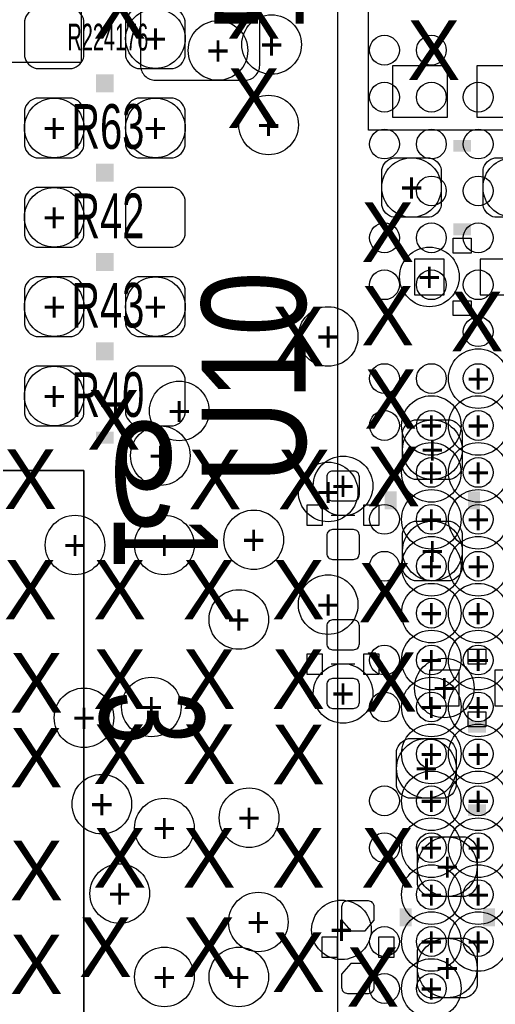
# Model space of a CAD drawing. Extents: x -65 to 355, y -46 to 251.
# Tile 13 of 28: x 20 to 24, y 3 to 11. Entities that reach past the tile are written whole.
import ezdxf
from ezdxf.enums import TextEntityAlignment as Align

# ---------------------------------------------------------------- set-up
doc = ezdxf.new("R2010")
doc.units = 0
for name, color, linetype in [('MA_NCLEGEND-1-2', 7, 'CONTINUOUS'), ('MA_NCLEGEND-14-15', 7, 'CONTINUOUS'), ('MA_NCLEGEND-15-16', 7, 'CONTINUOUS'), ('MA_NCLEGEND-2-3', 7, 'CONTINUOUS'), ('MA_NCLEGEND-3-14', 7, 'CONTINUOUS'), ('PG_SILKSCREEN_BOTTOM', 7, 'CONTINUOUS'), ('PG_SILKSCREEN_TOP', 7, 'CONTINUOUS'), ('PIN_BOTTOM', 7, 'CONTINUOUS'), ('PIN_TOP', 7, 'CONTINUOUS'), ('RD_ASSEMBLY_TOP', 7, 'CONTINUOUS'), ('RD_SILKSCREEN_TOP', 7, 'CONTINUOUS')]:
    doc.layers.add(name, color=color, linetype=linetype)

# ---------------------------------------------------------------- blocks, each defined once
blk = doc.blocks.new('FIGURE_CIRCLE')
blk.add_circle((0, 0), 0.5)

msp = doc.modelspace()

# ---------------------------------------------------------------- linework, layer by layer
at = {"layer": 'PG_SILKSCREEN_BOTTOM'}
for points in [[(24.5491, 12.895072), (24.5491, 10.39495), (22.9489, 10.39495), (22.9489, 12.895072)], [(23.8252, 9.3472), (23.6728, 9.3472), (23.6728, 9.4742), (23.8252, 9.4742)], [(23.8252, 8.9408), (23.8252, 8.8138), (23.6728, 8.8138), (23.6728, 8.9408)], [(6.9088, -0.127), (6.9088, 7.493), (20.5232, 7.493), (20.5232, -0.127)], [(22.4282, 7.2009), (22.5552, 7.2009), (22.5552, 7.0231), (22.4282, 7.0231)], [(22.9108, 7.2009), (23.0378, 7.2009), (23.0378, 7.0231), (22.9108, 7.0231)], [(23.9522, 5.842), (23.7998, 5.842), (23.7998, 5.969), (23.9522, 5.969)], [(22.5552, 5.7531), (22.4282, 5.7531), (22.4282, 5.9309), (22.5552, 5.9309)], [(23.0378, 5.7531), (22.9108, 5.7531), (22.9108, 5.9309), (23.0378, 5.9309)], [(23.9522, 5.4356), (23.9522, 5.3086), (23.7998, 5.3086), (23.7998, 5.4356)], [(22.6822, 3.3401), (22.5552, 3.3401), (22.5552, 3.5179), (22.6822, 3.5179)], [(23.1648, 3.3401), (23.0378, 3.3401), (23.0378, 3.5179), (23.1648, 3.5179)]]:
    msp.add_lwpolyline(points, close=True, dxfattribs=at)
for points in [[(20.499832, 11.472926), (20.499832, 10.973054), (19.584924, 10.973054)], [(22.6314, 7.112), (22.8346, 7.112)], [(22.8346, 5.842), (22.6314, 5.842)]]:
    msp.add_lwpolyline(points, dxfattribs=at)
at = {"layer": 'PG_SILKSCREEN_BOTTOM', "const_width": 0.1016}
for points in [[(23.8252, 10.2616), (23.6728, 10.2616)], [(23.8252, 9.5504), (23.6728, 9.5504)], [(23.1394, 7.1628), (23.1394, 7.3152)], [(23.8506, 7.1628), (23.8506, 7.3152)], [(23.7998, 5.3086), (23.9522, 5.3086)], [(23.7998, 4.5974), (23.9522, 4.5974)], [(23.2664, 3.7592), (23.2664, 3.6068)], [(23.9776, 3.7592), (23.9776, 3.6068)]]:
    msp.add_lwpolyline(points, dxfattribs=at)
at = {"layer": 'PG_SILKSCREEN_TOP'}
msp.add_lwpolyline([(32.68599, 1.47701), (32.68599, 11.47699), (22.68601, 11.47699), (22.68601, 1.47701), (32.68599, 1.47701)], dxfattribs=at)
at = {"layer": 'PG_SILKSCREEN_TOP', "const_width": 0.1016}
for points in [[(20.7772, 10.8204), (20.6248, 10.8204)], [(20.7772, 10.7696), (20.6248, 10.7696)], [(20.7772, 10.0584), (20.6248, 10.0584)], [(20.7772, 10.0076), (20.6248, 10.0076)], [(20.7772, 9.2964), (20.6248, 9.2964)], [(20.7772, 9.2456), (20.6248, 9.2456)], [(20.7772, 8.5344), (20.6248, 8.5344)], [(20.7772, 8.4836), (20.6248, 8.4836)], [(20.7772, 7.7724), (20.6248, 7.7724)]]:
    msp.add_lwpolyline(points, dxfattribs=at)
at = {"layer": 'PG_SILKSCREEN_TOP'}
msp.add_lwpolyline([(6.9088, 7.493), (6.9088, -0.127), (20.5232, -0.127), (20.5232, 7.493)], close=True, dxfattribs=at)
at = {"layer": 'PIN_BOTTOM'}
for points in [[(21.1328, 10.8204), (21.8948, 10.8204, 0.414214), (22.0218, 10.9474), (22.0218, 11.6586, 0.414214), (21.8948, 11.7856), (21.1328, 11.7856, 0.414214), (21.0058, 11.6586), (21.0058, 10.9474, 0.414214)], [(23.4696, 9.652), (23.1648, 9.652, -0.294587), (23.0632, 9.7536), (23.0632, 10.0584, -0.294587), (23.1648, 10.16), (23.4696, 10.16, -0.294587), (23.5712, 10.0584), (23.5712, 9.7536, -0.294587)], [(24.3332, 9.652), (24.0284, 9.652, -0.294587), (23.9268, 9.7536), (23.9268, 10.0584, -0.294587), (24.0284, 10.16), (24.3332, 10.16, -0.294587), (24.4348, 10.0584), (24.4348, 9.7536, -0.294587)], [(23.241, 7.5184), (23.241, 7.8232, -0.294587), (23.3426, 7.9248), (23.6474, 7.9248, -0.294587), (23.749, 7.8232), (23.749, 7.5184, -0.294587), (23.6474, 7.4168), (23.3426, 7.4168, -0.294587)], [(22.6441, 7.488936, 0.414214), (22.5933, 7.438136), (22.5933, 7.285736, 0.414214), (22.6441, 7.234936), (22.8219, 7.234936, 0.414214), (22.8727, 7.285736), (22.8727, 7.438136, 0.414214), (22.8219, 7.488936)], [(23.241, 6.6548), (23.241, 6.9596, -0.294587), (23.3426, 7.0612), (23.6474, 7.0612, -0.294587), (23.749, 6.9596), (23.749, 6.6548, -0.294587), (23.6474, 6.5532), (23.3426, 6.5532, -0.294587)], [(22.6441, 6.989064, 0.414214), (22.5933, 6.938264), (22.5933, 6.785864, 0.414214), (22.6441, 6.735064), (22.8219, 6.735064, 0.414214), (22.8727, 6.785864), (22.8727, 6.938264, 0.414214), (22.8219, 6.989064)], [(22.8219, 5.964936, 0.414214), (22.8727, 6.015736), (22.8727, 6.168136, 0.414214), (22.8219, 6.218936), (22.6441, 6.218936, 0.414214), (22.5933, 6.168136), (22.5933, 6.015736, 0.414214), (22.6441, 5.964936)], [(22.8219, 5.465064, 0.414214), (22.8727, 5.515864), (22.8727, 5.668264, 0.414214), (22.8219, 5.719064), (22.6441, 5.719064, 0.414214), (22.5933, 5.668264), (22.5933, 5.515864, 0.414214), (22.6441, 5.465064)], [(23.2918, 5.207), (23.5966, 5.207, -0.294587), (23.6982, 5.1054), (23.6982, 4.8006, -0.294587), (23.5966, 4.699), (23.2918, 4.699, -0.294587), (23.1902, 4.8006), (23.1902, 5.1054, -0.294587)], [(23.876, 4.2672), (23.876, 3.9624, -0.294587), (23.7744, 3.8608), (23.4696, 3.8608, -0.294587), (23.368, 3.9624), (23.368, 4.2672, -0.294587), (23.4696, 4.3688), (23.7744, 4.3688, -0.294587)], [(22.9997, 3.659378), (22.9997, 3.7719, 0.414214), (22.9489, 3.8227), (22.7711, 3.8227, 0.414214), (22.7203, 3.7719), (22.7203, 3.659378), (22.798278, 3.5687), (22.921722, 3.5687)], [(23.876, 3.4036), (23.876, 3.0988, -0.294587), (23.7744, 2.9972), (23.4696, 2.9972, -0.294587), (23.368, 3.0988), (23.368, 3.4036, -0.294587), (23.4696, 3.5052), (23.7744, 3.5052, -0.294587)], [(22.7203, 3.198622), (22.7203, 3.0861, 0.414214), (22.7711, 3.0353), (22.9489, 3.0353, 0.414214), (22.9997, 3.0861), (22.9997, 3.198622), (22.921722, 3.2893), (22.798278, 3.2893)]]:
    msp.add_lwpolyline(points, format="xyb", close=True, dxfattribs=at)
for points in [[(23.624032, 10.94486), (23.154132, 10.94486), (23.154132, 10.504932), (23.624032, 10.504932)], [(24.343868, 10.94486), (23.873968, 10.94486), (23.873968, 10.504932), (24.343868, 10.504932)], [(23.5966, 8.9916), (23.5966, 9.2964), (23.3426, 9.2964), (23.3426, 8.9916)], [(24.1554, 8.9916), (24.1554, 9.2964), (23.9014, 9.2964), (23.9014, 8.9916)], [(23.7236, 5.4864), (23.7236, 5.7912), (23.4696, 5.7912), (23.4696, 5.4864)], [(24.2824, 5.4864), (24.2824, 5.7912), (24.0284, 5.7912), (24.0284, 5.4864)]]:
    msp.add_lwpolyline(points, close=True, dxfattribs=at)
at = {"layer": 'PIN_TOP'}
for points in [[(20.4216, 11.43), (20.1168, 11.43, 0.294587), (20.0152, 11.3284), (20.0152, 11.0236, 0.294587), (20.1168, 10.922), (20.4216, 10.922, 0.294587), (20.5232, 11.0236), (20.5232, 11.3284, 0.294587)], [(21.2852, 11.43), (20.9804, 11.43, 0.294587), (20.8788, 11.3284), (20.8788, 11.0236, 0.294587), (20.9804, 10.922), (21.2852, 10.922, 0.294587), (21.3868, 11.0236), (21.3868, 11.3284, 0.294587)], [(20.4216, 10.668), (20.1168, 10.668, 0.294587), (20.0152, 10.5664), (20.0152, 10.2616, 0.294587), (20.1168, 10.16), (20.4216, 10.16, 0.294587), (20.5232, 10.2616), (20.5232, 10.5664, 0.294587)], [(21.2852, 10.668), (20.9804, 10.668, 0.294587), (20.8788, 10.5664), (20.8788, 10.2616, 0.294587), (20.9804, 10.16), (21.2852, 10.16, 0.294587), (21.3868, 10.2616), (21.3868, 10.5664, 0.294587)], [(20.4216, 9.906), (20.1168, 9.906, 0.294587), (20.0152, 9.8044), (20.0152, 9.4996, 0.294587), (20.1168, 9.398), (20.4216, 9.398, 0.294587), (20.5232, 9.4996), (20.5232, 9.8044, 0.294587)], [(21.2852, 9.906), (20.9804, 9.906, 0.294587), (20.8788, 9.8044), (20.8788, 9.4996, 0.294587), (20.9804, 9.398), (21.2852, 9.398, 0.294587), (21.3868, 9.4996), (21.3868, 9.8044, 0.294587)], [(20.4216, 9.144), (20.1168, 9.144, 0.294587), (20.0152, 9.0424), (20.0152, 8.7376, 0.294587), (20.1168, 8.636), (20.4216, 8.636, 0.294587), (20.5232, 8.7376), (20.5232, 9.0424, 0.294587)], [(21.2852, 9.144), (20.9804, 9.144, 0.294587), (20.8788, 9.0424), (20.8788, 8.7376, 0.294587), (20.9804, 8.636), (21.2852, 8.636, 0.294587), (21.3868, 8.7376), (21.3868, 9.0424, 0.294587)], [(20.4216, 8.382), (20.1168, 8.382, 0.294587), (20.0152, 8.2804), (20.0152, 7.9756, 0.294587), (20.1168, 7.874), (20.4216, 7.874, 0.294587), (20.5232, 7.9756), (20.5232, 8.2804, 0.294587)], [(21.2852, 8.382), (20.9804, 8.382, 0.294587), (20.8788, 8.2804), (20.8788, 7.9756, 0.294587), (20.9804, 7.874), (21.2852, 7.874, 0.294587), (21.3868, 7.9756), (21.3868, 8.2804, 0.294587)]]:
    msp.add_lwpolyline(points, format="xyb", close=True, dxfattribs=at)
for centre in [(23.08606, 11.07694), (23.48611, 11.07694), (23.08606, 10.67689), (23.48611, 10.67689), (23.885906, 10.67689), (23.08606, 10.277094), (23.48611, 10.277094), (23.885906, 10.277094), (23.48611, 9.877044), (23.885906, 9.877044), (23.08606, 9.476994), (23.48611, 9.476994), (23.885906, 9.476994), (23.08606, 9.076944), (23.48611, 9.076944), (23.885906, 9.076944), (23.885906, 8.676894), (23.08606, 8.277098), (23.48611, 8.277098), (23.885906, 8.277098), (23.08606, 7.877048), (23.48611, 7.877048), (23.885906, 7.877048), (23.48611, 7.476998), (23.885906, 7.476998), (23.08606, 7.076948), (23.48611, 7.076948), (23.885906, 7.076948), (23.08606, 6.676898), (23.48611, 6.676898), (23.885906, 6.676898), (23.48611, 6.277102), (23.885906, 6.277102), (23.08606, 5.877052), (23.48611, 5.877052), (23.885906, 5.877052), (23.08606, 5.477002), (23.48611, 5.477002), (23.885906, 5.477002), (23.48611, 5.076952), (23.885906, 5.076952), (23.08606, 4.676902), (23.48611, 4.676902), (23.885906, 4.676902), (23.08606, 4.277106), (23.48611, 4.277106), (23.885906, 4.277106), (23.48611, 3.877056), (23.885906, 3.877056), (23.08606, 3.477006), (23.48611, 3.477006), (23.885906, 3.477006), (23.08606, 3.076956), (23.48611, 3.076956)]:
    msp.add_circle(centre, 0.127, dxfattribs=at)

# ---------------------------------------------------------------- block references
at = {"layer": 'MA_NCLEGEND-1-2', "xscale": 0.508, "yscale": 0.508}
for p in [(21.1328, 11.176), (21.6662, 11.0744), (20.2692, 10.414), (21.1328, 10.414), (20.2692, 9.652), (20.2692, 8.89), (21.1328, 8.89), (23.885906, 8.277098), (20.2692, 8.128), (23.48611, 7.877048), (23.885906, 7.877048), (21.174202, 7.62), (23.48611, 7.476998), (23.885906, 7.476998), (23.48611, 7.076948), (23.885906, 7.076948), (21.971, 6.90245), (20.447, 6.858), (23.48611, 6.676898), (23.885906, 6.676898), (21.844, 6.223), (23.48611, 6.277102), (23.885906, 6.277102), (23.48611, 5.877052), (23.885906, 5.877052), (23.48611, 5.477002), (23.885906, 5.477002), (20.5232, 5.3848), (23.48611, 5.076952), (23.885906, 5.076952), (20.6756, 4.6482), (23.48611, 4.676902), (23.885906, 4.676902), (23.48611, 4.277106), (23.885906, 4.277106), (20.828, 3.8862), (23.48611, 3.877056), (23.885906, 3.877056), (22.010624, 3.643376), (23.48611, 3.477006), (23.885906, 3.477006), (21.209, 3.175), (23.48611, 3.076956)]:
    msp.add_blockref('FIGURE_CIRCLE', p, dxfattribs=at)
at = {"layer": 'MA_NCLEGEND-14-15', "xscale": 0.508, "yscale": 0.508}
for p in [(24.1808, 9.906), (23.4696, 9.144), (23.495, 6.8072), (23.5966, 5.6388), (23.622, 3.2512)]:
    msp.add_blockref('FIGURE_CIRCLE', p, dxfattribs=at)
at = {"layer": 'MA_NCLEGEND-15-16', "xscale": 0.508, "yscale": 0.508}
for p in [(23.3172, 9.906), (24.1808, 9.906), (23.4696, 9.144), (23.495, 7.6708), (22.733, 7.361936), (23.495, 6.8072), (23.5966, 5.6388), (22.733, 5.592064), (23.4442, 4.953), (23.622, 4.1148), (23.622, 3.2512)]:
    msp.add_blockref('FIGURE_CIRCLE', p, dxfattribs=at)
at = {"layer": 'MA_NCLEGEND-2-3', "xscale": 0.508, "yscale": 0.508}
for p in [(21.1328, 11.176), (22.1234, 11.1252), (21.1328, 10.414), (22.098, 10.4394), (21.1328, 8.89), (22.606, 8.636), (21.336, 8.001), (23.885906, 7.877048), (21.174202, 7.62), (23.885906, 7.476998), (22.606, 7.310374), (23.885906, 7.076948), (21.971, 6.90245), (20.447, 6.858), (21.209, 6.858), (23.885906, 6.676898), (22.606, 6.35), (21.844, 6.223), (23.885906, 6.277102), (23.885906, 5.877052), (21.098002, 5.477002), (23.885906, 5.477002), (20.5232, 5.3848), (23.885906, 5.076952), (20.6756, 4.6482), (23.885906, 4.676902), (21.931376, 4.532376), (21.209, 4.445), (23.885906, 4.277106), (20.828, 3.8862), (23.885906, 3.877056), (22.010624, 3.643376), (22.719284, 3.576574), (23.885906, 3.477006), (21.209, 3.175), (21.844, 3.175)]:
    msp.add_blockref('FIGURE_CIRCLE', p, dxfattribs=at)

# ---------------------------------------------------------------- texts
at = {"layer": 'MA_NCLEGEND-1-2'}
for p in [(21.1328, 11.176), (21.6662, 11.0744), (20.2692, 10.414), (21.1328, 10.414), (20.2692, 9.652), (20.2692, 8.89), (21.1328, 8.89), (23.885906, 8.277098), (20.2692, 8.128), (23.48611, 7.877048), (23.885906, 7.877048), (21.174202, 7.62), (23.48611, 7.476998), (23.885906, 7.476998), (23.48611, 7.076948), (23.885906, 7.076948), (21.971, 6.90245), (20.447, 6.858), (23.48611, 6.676898), (23.885906, 6.676898), (21.844, 6.223), (23.48611, 6.277102), (23.885906, 6.277102), (23.48611, 5.877052), (23.885906, 5.877052), (23.48611, 5.477002), (23.885906, 5.477002), (20.5232, 5.3848), (23.48611, 5.076952), (23.885906, 5.076952), (20.6756, 4.6482), (23.48611, 4.676902), (23.885906, 4.676902), (23.48611, 4.277106), (23.885906, 4.277106), (20.828, 3.8862), (23.48611, 3.877056), (23.885906, 3.877056), (22.010624, 3.643376), (23.48611, 3.477006), (23.885906, 3.477006), (21.209, 3.175), (23.48611, 3.076956)]:
    msp.add_text('+', height=0.254, dxfattribs=at).set_placement(p, align=Align.MIDDLE_CENTER)
at = {"layer": 'MA_NCLEGEND-14-15'}
for p in [(23.4696, 9.144), (23.495, 6.8072), (23.5966, 5.6388), (23.622, 3.2512)]:
    msp.add_text('+', height=0.254, dxfattribs=at).set_placement(p, align=Align.MIDDLE_CENTER)
at = {"layer": 'MA_NCLEGEND-15-16'}
for p in [(23.3172, 9.906), (23.4696, 9.144), (23.495, 7.6708), (22.733, 7.361936), (23.495, 6.8072), (23.5966, 5.6388), (22.733, 5.592064), (23.4442, 4.953), (23.622, 4.1148), (23.622, 3.2512)]:
    msp.add_text('+', height=0.254, dxfattribs=at).set_placement(p, align=Align.MIDDLE_CENTER)
at = {"layer": 'MA_NCLEGEND-2-3'}
for p in [(21.1328, 11.176), (22.1234, 11.1252), (21.1328, 10.414), (22.098, 10.4394), (21.1328, 8.89), (22.606, 8.636), (21.336, 8.001), (23.885906, 7.877048), (21.174202, 7.62), (23.885906, 7.476998), (22.606, 7.310374), (23.885906, 7.076948), (21.971, 6.90245), (20.447, 6.858), (21.209, 6.858), (23.885906, 6.676898), (22.606, 6.35), (21.844, 6.223), (23.885906, 6.277102), (23.885906, 5.877052), (21.098002, 5.477002), (23.885906, 5.477002), (20.5232, 5.3848), (23.885906, 5.076952), (20.6756, 4.6482), (23.885906, 4.676902), (21.931376, 4.532376), (21.209, 4.445), (23.885906, 4.277106), (20.828, 3.8862), (23.885906, 3.877056), (22.010624, 3.643376), (22.719284, 3.576574), (23.885906, 3.477006), (21.209, 3.175), (21.844, 3.175)]:
    msp.add_text('+', height=0.254, dxfattribs=at).set_placement(p, align=Align.MIDDLE_CENTER)
at = {"layer": 'MA_NCLEGEND-3-14'}
for p in [(20.828, 11.43), (21.971, 11.43), (23.506684, 11.07694), (21.971, 10.668), (23.114, 9.525), (23.114, 8.8138), (23.876, 8.763), (22.352, 8.636), (23.1394, 8.1026), (20.7772, 7.9248), (20.066, 7.41934), (21.6408, 7.4168), (22.4028, 7.4168), (23.1648, 7.4422), (20.066, 6.477), (20.828, 6.477), (21.59, 6.477), (22.352, 6.477), (23.0886, 6.4516), (20.828, 5.715), (21.59, 5.715), (22.352, 5.715), (20.1168, 5.68325), (23.1394, 5.6896), (20.11553, 5.044948), (20.828, 5.07492), (21.59, 5.07492), (22.352, 5.07238), (20.828, 4.191), (21.59, 4.191), (22.352, 4.191), (23.114, 4.191254), (20.117562, 4.083304), (20.70608, 3.429), (21.59, 3.429), (20.1168, 3.28295), (22.352, 3.302), (22.987, 3.175)]:
    msp.add_text('X', height=0.508, dxfattribs=at).set_placement(p, align=Align.MIDDLE_CENTER)
at = {"layer": 'PG_SILKSCREEN_BOTTOM', "text_generation_flag": 2, "width": 0.885714}
msp.add_text('9', height=0.889, dxfattribs=at).set_placement((21.0312, 7.018782), align=Align.CENTER)
at = {"layer": 'PG_SILKSCREEN_TOP', "width": 0.685714}
msp.add_text('24', height=0.889, dxfattribs=at).set_placement((22.0472, 11.303), align=Align.CENTER)
for s, p in [('1', (20.7772, 6.8834)), ('3', (20.658582, 5.3848))]:
    msp.add_text(s, height=0.889, rotation=270, dxfattribs=at).set_placement(p, align=Align.CENTER)
at = {"layer": 'RD_ASSEMBLY_TOP'}
for s, height, width, p in [('R224176', 0.2286, 0.555556, (20.7264, 11.0744)), ('R63', 0.381, 0.666667, (20.7264, 10.2362)), ('R42', 0.381, 0.666667, (20.7264, 9.4742)), ('R43', 0.381, 0.666667, (20.7264, 8.7122)), ('R40', 0.381, 0.666667, (20.7264, 7.9502))]:
    msp.add_text(s, height=height, dxfattribs=dict(at, width=width)).set_placement(p, align=Align.CENTER)
at = {"layer": 'RD_SILKSCREEN_TOP', "width": 0.828571}
msp.add_text('U10', height=0.889, rotation=90, dxfattribs=at).set_placement((22.415246, 7.382764))

doc.saveas('drawing.dxf')
